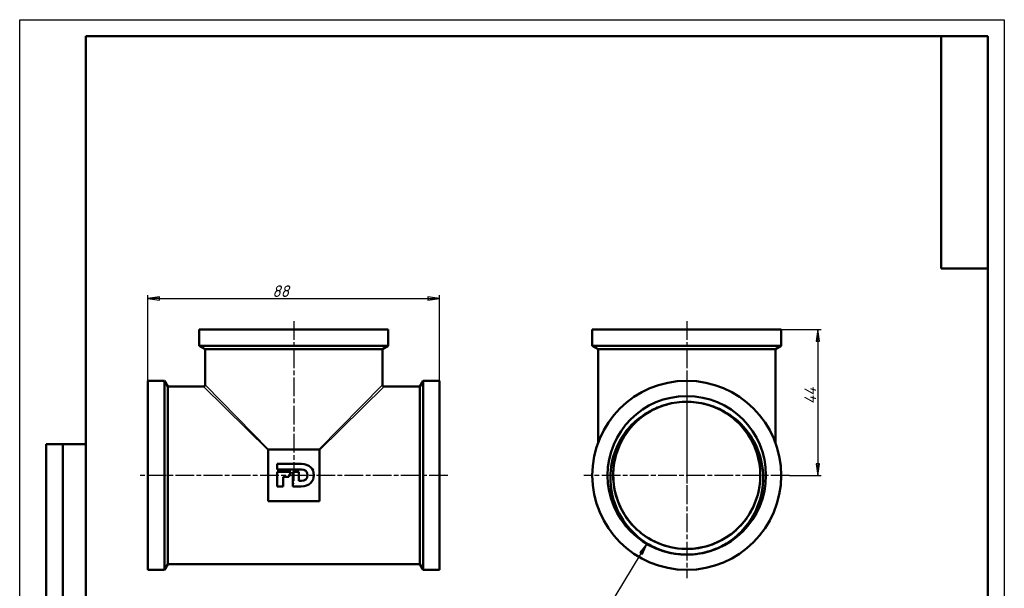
# Model space of a CAD drawing. Header units: millimetres. Extents: x 0 to 504, y -69 to 420.
# Tile 6 of 7: x 0 to 297, y 249 to 420. Entities that reach past the tile are written whole.
import ezdxf
from ezdxf.enums import TextEntityAlignment as Align

# ---------------------------------------------------------------- set-up
doc = ezdxf.new("R2010")
doc.units = ezdxf.units.MM
doc.linetypes.add('CHAIN', pattern=[0.7087, 0.4724, -0.0591, 0.1181, -0.0591])
for name, color, linetype, lineweight in [('Видимые тонкие (ГОСТ)', 7, 'Continuous', 35), ('Видимый контур (ГОСТ)', 7, 'Continuous', 50), ('Кромка (ГОСТ)', 7, 'Continuous', 50), ('Маркер центра (ГОСТ)', 7, 'Continuous', 25), ('Обозначение (ГОСТ)', 7, 'Continuous', 25), ('Осевая линия (ГОСТ)', 7, 'Continuous', 25), ('Размер (ГОСТ)', 7, 'Continuous', 25), ('Эскизная геометрия (ГОСТ)', 7, 'Continuous', 50)]:
    doc.layers.add(name, color=color, linetype=linetype, lineweight=lineweight)
doc.styles.get("Standard").update_dxf_attribs({"font": 'GOST Common Italic.ttf'})
doc.styles.add('Обычный текст (ГОСТ)', font='GOST Common Italic.ttf')
doc.dimstyles.new('Обычный (ГОСТ)', dxfattribs={"dimtxt": 3.5, "dimasz": 3.5, "dimexe": 1, "dimexo": 0, "dimgap": 0.5, "dimtad": 1, "dimrnd": 1e-08, "dimtxsty": 'Обычный текст (ГОСТ)', "dimblk": 'Filled-1', "dimcen": 0.09, "dimdle": 15, "dimclrd": 256, "dimclre": 256, "dimclrt": 256, "dimazin": 2, "dimtfac": 0.714286, "dimtdec": 3, "dimtmove": 0, "dimatfit": 3, "dimfxl": 1, "dimtolj": 1, "dimlwd": 25, "dimlwe": 25, "dimarcsym": 0})

# ---------------------------------------------------------------- blocks, each defined once
blk = doc.blocks.new('Filled-1')
at = {"color": 0}
for p, q in [((0, 0), (-1, 0.143)), ((-1, 0.143), (-1, -0.143)), ((-1, 0), (0, 0)), ((-1, -0.143), (0, 0))]:
    blk.add_line(p, q, dxfattribs=at)
at = {"color": 0, "flags": 128}
blk.add_lwpolyline([(-1, -0.143), (0, 0), (-1, 0.143), (-1, -0.143)], dxfattribs=at)
at = {"color": 0}
blk.add_solid([(-1, -0.143), (0, 0), (-1, 0.143), (-1, -0.143)], dxfattribs=at)
blk = doc.blocks.new('*D6')
at = {"layer": 'Defpoints', "color": 0, "linetype": 'Continuous', "transparency": 16777216}
for p in [(229.71, 326.64), (232.21, 282.64), (240.72, 282.64)]:
    blk.add_point(p, dxfattribs=at)
at = {"layer": 'Размер (ГОСТ)', "linetype": 'Continuous', "lineweight": 25, "transparency": 16777216}
for p, q in [((229.71, 326.64), (241.72, 326.64)), ((240.72, 323.14), (240.72, 286.14)), ((232.21, 282.64), (241.72, 282.64))]:
    blk.add_line(p, q, dxfattribs=at)
at = {"layer": 'Размер (ГОСТ)', "linetype": 'Continuous', "lineweight": 25, "transparency": 16777216, "xscale": 3.5, "yscale": 3.5, "zscale": 3.5}
for p, rotation in [((240.72, 326.64), 90), ((240.72, 282.64), 270)]:
    blk.add_blockref('Filled-1', p, dxfattribs=dict(at, rotation=rotation))
at = {"layer": 'Размер (ГОСТ)', "linetype": 'Continuous', "lineweight": 25, "transparency": 16777216, "insert": (236.72, 304.11), "char_height": 3.5, "attachment_point": 1, "rotation": 90, "style": 'Обычный текст (ГОСТ)'}
blk.add_mtext('\\A1;44', dxfattribs=at)
blk = doc.blocks.new('*D7')
at = {"layer": 'Defpoints', "color": 0, "linetype": 'Continuous', "transparency": 16777216}
for p in [(126.65, 335.91), (38.65, 311.14), (126.65, 311.14)]:
    blk.add_point(p, dxfattribs=at)
at = {"layer": 'Размер (ГОСТ)', "linetype": 'Continuous', "lineweight": 25, "transparency": 16777216}
for p, q in [((38.65, 311.14), (38.65, 336.91)), ((42.15, 335.91), (123.15, 335.91)), ((126.65, 311.14), (126.65, 336.91))]:
    blk.add_line(p, q, dxfattribs=at)
at = {"layer": 'Размер (ГОСТ)', "linetype": 'Continuous', "lineweight": 25, "transparency": 16777216, "xscale": 3.5, "yscale": 3.5, "zscale": 3.5, "rotation": 180}
blk.add_blockref('Filled-1', (38.65, 335.91), dxfattribs=at)
at = {"layer": 'Размер (ГОСТ)', "linetype": 'Continuous', "lineweight": 25, "transparency": 16777216, "xscale": 3.5, "yscale": 3.5, "zscale": 3.5}
blk.add_blockref('Filled-1', (126.65, 335.91), dxfattribs=at)
at = {"layer": 'Размер (ГОСТ)', "linetype": 'Continuous', "lineweight": 25, "transparency": 16777216, "insert": (76.22, 339.91), "char_height": 3.5, "attachment_point": 1, "style": 'Обычный текст (ГОСТ)'}
blk.add_mtext('\\A1;88', dxfattribs=at)
blk = doc.blocks.new('ГОСТ - Доп. графы 2')
at = {"layer": 'Эскизная геометрия (ГОСТ)'}
for p, q in [((-12, 0), (-12, 120)), ((-12, 120), (0, 120)), ((-7, 0), (-7, 120)), ((-12, 60), (0, 60)), ((0, 0), (-12, 0))]:
    blk.add_line(p, q, dxfattribs=at)
at = {"layer": 'Обозначение (ГОСТ)', "lineweight": 30, "width": 0.8, "flags": 17}
for tag, p in [('Первичная_применяемость', (-3.65, 90.03)), ('Справочный_номер', (-3.55, 30.02))]:
    blk.add_attdef(tag, text='', height=3.17, rotation=90, dxfattribs=at).set_placement(p, align=Align.MIDDLE_CENTER)
blk = doc.blocks.new('ГОСТ - Доп. графы 4')
at = {"layer": 'Эскизная геометрия (ГОСТ)'}
for p, q in [((-14, -70), (-14, 0)), ((0, 0), (0, -70)), ((0, -70), (-14, -70))]:
    blk.add_line(p, q, dxfattribs=at)
at = {"layer": 'Обозначение (ГОСТ)', "color": 7, "lineweight": 30, "width": 0.8, "flags": 17}
blk.add_attdef('ОБОЗНАЧЕНИЕ', text='', height=5, rotation=90, dxfattribs=at).set_placement((-6.99, -35.15), align=Align.MIDDLE_CENTER)
blk = doc.blocks.new('Рамки ГОСТ_ граница 420x297')
at = {"layer": 'Кромка (ГОСТ)', "lineweight": 25}
for p, q in [((0, 0), (0, 420)), ((0, 420), (297, 420)), ((297, 420), (297, 0))]:
    blk.add_line(p, q, dxfattribs=at)
at = {"layer": 'Кромка (ГОСТ)'}
for p, q in [((292, 415), (20, 415)), ((20, 415), (20, 5)), ((292, 5), (292, 415))]:
    blk.add_line(p, q, dxfattribs=at)
blk = doc.blocks.new('*D10')
at = {"layer": 'Defpoints', "color": 0, "linetype": 'Continuous', "transparency": 16777216}
for p in [(201.21, 281.79), (189.26, 262.08)]:
    blk.add_point(p, dxfattribs=at)
at = {"layer": 'Размер (ГОСТ)', "linetype": 'Continuous', "lineweight": 25, "transparency": 16777216}
for p, q in [((165.85, 223.48), (187.45, 259.09)), ((144.12, 223.48), (165.85, 223.48))]:
    blk.add_line(p, q, dxfattribs=at)
at = {"layer": 'Размер (ГОСТ)', "linetype": 'Continuous', "lineweight": 25, "transparency": 16777216, "xscale": 3.5, "yscale": 3.5, "zscale": 3.5, "rotation": 58.76555754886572}
blk.add_blockref('Filled-1', (189.26, 262.08), dxfattribs=at)
at = {"layer": 'Размер (ГОСТ)', "linetype": 'Continuous', "lineweight": 25, "transparency": 16777216, "insert": (144.12, 227.49), "char_height": 3.5, "attachment_point": 1, "style": 'Обычный текст (ГОСТ)'}
blk.add_mtext('\\A1; \\fGOST Common|b0|i1;\\H3.5000;G 1 1/2"', dxfattribs=at)

msp = doc.modelspace()

# ---------------------------------------------------------------- linework, layer by layer
at = {"layer": 'Видимые тонкие (ГОСТ)'}
for p, q in [((74.9036, 290.2504), (55.4036, 309.3926)), ((55.9036, 309.8926), (75.0458, 290.3926)), ((90.2614, 290.3926), (109.4036, 309.8926)), ((109.9036, 309.3926), (90.4036, 290.2504))]:
    msp.add_line(p, q, dxfattribs=at)
for points, knots in [([(212.361, 301.9616), (216.3146, 299.6803), (219.5375, 296.1539), (221.4548, 292.0116), (223.372, 287.8696), (223.9749, 283.131), (223.1561, 278.6409), (222.3373, 274.1512), (220.1008, 269.9308), (216.8453, 266.7324), (213.5902, 263.5342), (209.3314, 261.3726), (204.8284, 260.633), (200.3257, 259.8935), (195.5997, 260.5791), (191.4929, 262.5677), (187.3863, 264.5562), (183.9179, 267.8382), (181.7058, 271.8287), (179.4939, 275.8189), (178.5483, 280.4989), (179.0376, 285.0349), (179.5269, 289.5705), (181.4486, 293.9409), (184.4602, 297.3674), (186.0342, 299.1582), (187.902, 300.6868), (189.9597, 301.8905)], [0.52335683, 0.52335683, 0.52335683, 0.52335683, 1.13729712, 1.13729712, 1.13729712, 1.75118442, 1.75118442, 1.75118442, 2.36501944, 2.36501944, 2.36501944, 2.9788029, 2.9788029, 2.9788029, 3.59253554, 3.59253554, 3.59253554, 4.20621807, 4.20621807, 4.20621807, 4.81985122, 4.81985122, 4.81985122, 5.43343569, 5.43343569, 5.43343569, 5.75410622, 5.75410622, 5.75410622, 5.75410622]), ([(213.1532, 262.0738), (209.0109, 259.6692), (204.1299, 258.558), (199.3549, 258.9323), (195.8616, 259.2061), (192.4362, 260.2741), (189.3936, 262.0104)], [2.61565206, 2.61565206, 2.61565206, 2.61565206, 3.21981945, 3.21981945, 3.21981945, 3.661811, 3.661811, 3.661811, 3.661811])]:
    msp.add_open_spline(points, degree=3, knots=knots, dxfattribs=at)
at = {"layer": 'Видимый контур (ГОСТ)'}
for p, q in [((54.1536, 326.6426), (111.1536, 326.6426)), ((54.1536, 326.6426), (54.1536, 321.653)), ((111.1536, 326.6426), (111.1536, 321.653)), ((172.7135, 326.6426), (229.7135, 326.6426)), ((172.7135, 326.6426), (172.7135, 321.653)), ((229.7135, 326.6426), (229.7135, 321.653)), ((54.1536, 321.653), (111.1536, 321.653)), ((55.9036, 320.6426), (54.1536, 321.653)), ((109.4036, 320.6426), (111.1536, 321.653)), ((172.7135, 321.653), (229.7135, 321.653)), ((174.4635, 320.6426), (172.7135, 321.653)), ((227.9635, 320.6426), (229.7135, 321.653)), ((55.9036, 320.6426), (109.4036, 320.6426)), ((55.9036, 320.6426), (55.9036, 309.8926)), ((109.4036, 320.6426), (109.4036, 309.8926)), ((174.4635, 320.6426), (227.9635, 320.6426)), ((174.4635, 320.6426), (174.4635, 292.4756)), ((227.9635, 320.6426), (227.9635, 292.4756)), ((38.6536, 311.1426), (38.6536, 254.1426)), ((43.6432, 311.1426), (38.6536, 311.1426)), ((43.6432, 311.1426), (43.6432, 254.1426)), ((44.6536, 309.3926), (43.6432, 311.1426)), ((44.6536, 309.3926), (44.6536, 255.8926)), ((55.4036, 309.3926), (44.6536, 309.3926)), ((120.6536, 309.3926), (109.9036, 309.3926)), ((120.6536, 309.3926), (121.6639, 311.1426)), ((120.6536, 309.3926), (120.6536, 255.8926)), ((121.6639, 311.1426), (121.6639, 254.1426)), ((126.6536, 311.1426), (121.6639, 311.1426)), ((126.6536, 311.1426), (126.6536, 254.1426)), ((90.4036, 290.3926), (74.9036, 290.3926)), ((74.9036, 290.3926), (74.9036, 274.8926)), ((90.4036, 274.8926), (90.4036, 290.3926)), ((77.6232, 284.4232), (77.6232, 286.066)), ((77.6232, 286.066), (84.9544, 286.066)), ((84.9825, 284.4232), (77.6232, 284.4232)), ((77.6232, 279.302), (77.6232, 283.6547)), ((77.6232, 283.6547), (81.7886, 283.6547)), ((79.4814, 282.1847), (79.4814, 279.302)), ((81.1649, 282.1847), (79.4814, 282.1847)), ((81.7886, 283.6547), (81.1649, 282.1847)), ((82.3668, 283.6547), (84.2256, 283.6547)), ((82.3668, 279.302), (82.3668, 283.6547)), ((84.2256, 283.6547), (84.2256, 280.9638)), ((79.4814, 279.302), (77.6232, 279.302)), ((84.9153, 279.302), (82.3668, 279.302)), ((84.2256, 280.9638), (84.9825, 280.9638)), ((74.9036, 274.8926), (90.4036, 274.8926)), ((44.6536, 255.8926), (43.6432, 254.1426)), ((120.6536, 255.8926), (44.6536, 255.8926)), ((120.6536, 255.8926), (121.6639, 254.1426)), ((43.6432, 254.1426), (38.6536, 254.1426)), ((126.6536, 254.1426), (121.6639, 254.1426))]:
    msp.add_line(p, q, dxfattribs=at)
for radius in [28.5, 23.9, 23.9]:
    msp.add_circle((201.2135, 282.6426), radius, dxfattribs=at)
for centre, radius, start, end in [((55.4036, 309.8926), 0.5, 270, 0), ((109.9036, 309.8926), 0.5, 180, 270), ((201.2135, 282.6426), 22.1879, 88.651614, 91.676247)]:
    msp.add_arc(centre, radius, start, end, dxfattribs=at)
for points, knots in [([(200.564, 304.8169), (199.5234, 304.7884), (198.4849, 304.6867), (197.4586, 304.5105), (192.9759, 303.7408), (188.7476, 301.5527), (185.5302, 298.3378), (182.3151, 295.1251), (180.1246, 290.9021), (179.3501, 286.4235), (178.5707, 281.9163), (179.2296, 277.1715), (181.2076, 273.0473), (183.1813, 268.9323), (186.4588, 265.4545), (190.4497, 263.2405), (194.4329, 261.0306), (199.1081, 260.09), (203.636, 260.5874), (208.1567, 261.0839), (212.5096, 263.0114), (215.9157, 266.025), (219.3405, 269.055), (221.7917, 273.169), (222.8262, 277.6232), (223.8564, 282.0594), (223.4769, 286.812), (221.7556, 291.0285), (220.0283, 295.2597), (216.9577, 298.9309), (213.0984, 301.3789), (209.715, 303.5252), (205.7412, 304.7301), (201.7356, 304.8244)], [-6.25392927, -6.25392927, -6.25392927, -6.25392927, -6.11313643, -6.11313643, -6.11313643, -5.49816718, -5.49816718, -5.49816718, -4.88362648, -4.88362648, -4.88362648, -4.26517467, -4.26517467, -4.26517467, -3.64809402, -3.64809402, -3.64809402, -3.03219053, -3.03219053, -3.03219053, -2.41727406, -2.41727406, -2.41727406, -1.79899325, -1.79899325, -1.79899325, -1.18321761, -1.18321761, -1.18321761, -0.56527875, -0.56527875, -0.56527875, -0.02353378, -0.02353378, -0.02353378, -0.02353378]), ([(189.9555, 301.8975), (190.9974, 302.4631), (192.4903, 303.1966), (196.3993, 304.4139), (198.4708, 304.7611), (200.5644, 304.821)], [0, 0, 0, 0, 0.355645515, 0.355645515, 0.730124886, 0.730124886, 0.730124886, 0.730124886]), ([(201.7356, 304.8244), (203.8292, 304.7765), (205.9024, 304.4412), (209.8185, 303.2464), (211.3158, 302.5213), (212.361, 301.9616)], [0.0516328, 0.0516328, 0.0516328, 0.0516328, 0.68064598, 0.68064598, 1.27824331, 1.27824331, 1.27824331, 1.27824331]), ([(189.3916, 262.0058), (186.7673, 263.6145), (184.4806, 265.7175), (180.868, 270.6572), (179.5662, 273.4382), (178.1166, 279.31), (177.9698, 282.3408), (178.8475, 288.2525), (179.8502, 291.0781), (182.4032, 295.3681), (183.6652, 296.9596), (186.5684, 299.7507), (188.1934, 300.9407), (189.9555, 301.8975)], [0, 0, 0, 0, 0.92344456, 0.92344456, 1.83637033, 1.83637033, 2.73877478, 2.73877478, 3.63065535, 3.63065535, 4.23792814, 4.23792814, 4.84016601, 4.84016601, 4.84016601, 4.84016601]), ([(212.361, 301.9616), (214.9356, 300.5828), (217.2142, 298.7117), (220.9541, 294.1774), (222.3689, 291.5495), (224.1287, 285.8665), (224.4437, 282.8623), (223.9078, 276.8653), (223.0486, 273.9317), (220.6851, 269.3758), (219.4689, 267.6475), (216.599, 264.5473), (214.955, 263.1925), (213.1532, 262.0738)], [0, 0, 0, 0, 0.8761534, 0.8761534, 1.76282011, 1.76282011, 2.65999753, 2.65999753, 3.56768309, 3.56768309, 4.19816398, 4.19816398, 4.83367048, 4.83367048, 4.83367048, 4.83367048]), ([(201.2819, 258.7429), (198.8411, 258.7359), (196.4106, 259.1126), (192.0073, 260.5347), (190.4223, 261.374), (189.3916, 262.0058)], [0, 0, 0, 0, 0.73221575, 0.73221575, 1.38981515, 1.38981515, 1.38981515, 1.38981515]), ([(213.1532, 262.0738), (212.1264, 261.4362), (210.5465, 260.588), (206.1516, 259.1406), (203.7229, 258.7499), (201.2819, 258.7429)], [0, 0, 0, 0, 0.362606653, 0.362606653, 0.766495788, 0.766495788, 0.766495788, 0.766495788])]:
    msp.add_open_spline(points, degree=3, knots=knots, dxfattribs=at)
for points in [[(84.9544, 286.066), (87.349, 286.066), (88.7377, 284.6746), (88.7377, 282.704)], [(88.7377, 282.704), (88.7377, 280.7521), (87.3289, 279.302), (84.9153, 279.302)], [(86.8317, 282.6933), (86.8317, 283.7765), (86.0937, 284.4232), (84.9825, 284.4232)], [(84.9825, 280.9638), (86.0937, 280.9638), (86.8317, 281.5844), (86.8317, 282.6933)]]:
    msp.add_open_spline(points, degree=3, dxfattribs=at)
at = {"layer": 'Маркер центра (ГОСТ)', "linetype": 'CHAIN', "ltscale": 11.993792}
for p, q in [((201.2135, 313.6426), (201.2135, 251.6426)), ((232.2135, 282.6426), (170.2135, 282.6426))]:
    msp.add_line(p, q, dxfattribs=at)
at = {"layer": 'Осевая линия (ГОСТ)', "linetype": 'CHAIN', "ltscale": 11.993792}
for p, q in [((82.6536, 329.1426), (82.6536, 280.1426)), ((201.2135, 329.1426), (201.2135, 280.1426)), ((129.1536, 282.6426), (36.1536, 282.6426))]:
    msp.add_line(p, q, dxfattribs=at)

# ---------------------------------------------------------------- block references
for name, p in [('Рамки ГОСТ_ граница 420x297', (0, 0)), ('ГОСТ - Доп. графы 4', (292, 415)), ('ГОСТ - Доп. графы 2', (20, 172))]:
    msp.add_blockref(name, p)

# ---------------------------------------------------------------- dimensions: what is measured, and where the dimension line sits
at = {"layer": 'Размер (ГОСТ)', "linetype": 'Continuous', "lineweight": 25}
dim = msp.add_linear_dim(base=(126.6536, 335.9057), p1=(38.6536, 311.1426), p2=(126.6536, 311.1426), dimstyle='Обычный (ГОСТ)', override={"dimgap": 0.5, "dimdec": 2, "dimtol": 0, "dimlim": 0, "dimtp": 0, "dimtm": 0, "dimtdec": 3, "dimtofl": 0, "dimatfit": 1}, dxfattribs=at)
dim.commit()
dim.dimension.update_dxf_attribs({"geometry": '*D7', "text_midpoint": (78.6536, 335.9057), "dimtype": 160})
dim = msp.add_linear_dim(base=(240.7199, 282.6426), p1=(229.7135, 326.6426), p2=(232.2135, 282.6426), angle=90, dimstyle='Обычный (ГОСТ)', override={"dimgap": 0.5, "dimdec": 2, "dimtol": 0, "dimlim": 0, "dimtp": 0, "dimtm": 0, "dimtdec": 3, "dimtofl": 0, "dimatfit": 1}, dxfattribs=at)
dim.commit()
dim.dimension.update_dxf_attribs({"geometry": '*D6', "text_midpoint": (240.7199, 306.6426), "dimtype": 160})
dim = msp.add_radius_dim(center=(201.2119, 281.7885), mpoint=(189.2621, 262.0838), text=' \\fGOST Common|b0|i1;\\H3.5000;G 1 1/2"', dimstyle='Обычный (ГОСТ)', override={"dimgap": 0.5, "dimtih": 1, "dimtoh": 1, "dimdec": 2, "dimlfac": 1, "dimcen": 0, "dimtol": 0, "dimlim": 0, "dimtp": 0, "dimtm": 0, "dimtdec": 3, "dimtofl": 0}, dxfattribs=at)
dim.commit()
dim.dimension.update_dxf_attribs({"geometry": '*D10', "text_midpoint": (153.065, 223.4839), "dimtype": 164})

doc.saveas('drawing.dxf')
